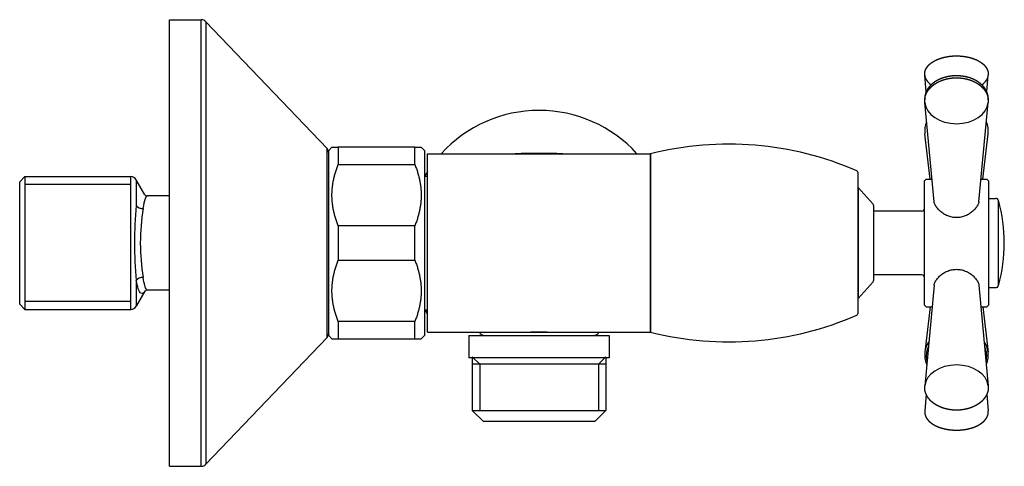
# Model space of a CAD drawing. Header units: millimetres. Extents: x -0.023 to 0.131, y -0.035 to 0.035.
import ezdxf

# ---------------------------------------------------------------- set-up
doc = ezdxf.new("R2010")
doc.units = ezdxf.units.MM
doc.layers.add('BLOCKS', color=3, linetype='Continuous')

msp = doc.modelspace()

# ---------------------------------------------------------------- linework, layer by layer
at = {"layer": 'BLOCKS'}
for p, q in [((0, 0.03500000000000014), (0.005, 0.03500000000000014)), ((0, 0), (0, 0.03500000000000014)), ((0.005, 0), (0.005, 0.03500000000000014)), ((0.02472328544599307, 0.01478983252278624), (0.005723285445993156, 0.03469054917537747)), ((0.005723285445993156, 0.03469054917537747), (0.005723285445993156, 0)), ((0.1187239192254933, 0.02367118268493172), (0.1185146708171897, 0.02632956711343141)), ((0.1282760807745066, 0.02367118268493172), (0.1284853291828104, 0.02632956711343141)), ((0.1199781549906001, 0.006462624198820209), (0.1185210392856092, 0.02202089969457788)), ((0.1270218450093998, 0.00646262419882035), (0.128478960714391, 0.02202089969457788)), ((0.1193835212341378, 0.01000000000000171), (0.1185344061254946, 0.01712319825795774)), ((0.1276164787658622, 0.01000000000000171), (0.1284655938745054, 0.01712319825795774)), ((0.02472328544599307, 0), (0.02472328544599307, 0.01478983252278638)), ((0.025, 0.01450000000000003), (0.02549999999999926, 0.01499999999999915)), ((0.025, -0.01450000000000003), (0.025, 0.01450000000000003)), ((0.02549999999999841, 0.015), (0.02650000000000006, 0.015)), ((0.02650000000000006, 0.015), (0.02650000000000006, 0.01232182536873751)), ((0.03849999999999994, 0.015), (0.02650000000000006, 0.015)), ((0.03849999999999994, 0.01232182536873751), (0.03849999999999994, 0.015)), ((0.03849999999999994, 0.015), (0.0395000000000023, 0.015)), ((0.04, 0.01450000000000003), (0.03950000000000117, 0.01499999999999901)), ((0.04, 0.01450000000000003), (0.04, -0.01450000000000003)), ((0.04049999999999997, 0.01400000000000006), (0.05670753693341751, 0.01400000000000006)), ((0.04049999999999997, -0.01400000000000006), (0.04049999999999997, 0.01400000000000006)), ((0.059292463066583, 0.01400000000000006), (0.07549999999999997, 0.01400000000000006)), ((0.07549999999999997, 0.01400000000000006), (0.07549999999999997, -0.01400000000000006)), ((0.07549999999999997, 0), (0.07549999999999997, 0.01400000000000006)), ((0.02650000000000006, 0.01232182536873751), (0.03849999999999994, 0.01232182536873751)), ((0.1079999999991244, 0.01108633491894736), (0.1079999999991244, 0)), ((-0.02349999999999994, 0.009600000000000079), (-0.02269999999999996, 0.01039999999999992)), ((-0.02349999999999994, -0.009600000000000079), (-0.02349999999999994, 0.009600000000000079)), ((-0.02269999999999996, 0.01039999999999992), (-0.006077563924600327, 0.01039999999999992)), ((-0.02269999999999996, 0.01039999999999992), (-0.02269999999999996, -0.01039999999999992)), ((-0.006077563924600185, 0), (-0.006077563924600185, 0.01039999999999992)), ((-0.00521137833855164, 0.009899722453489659), (-0.00521137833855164, 0.005853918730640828)), ((-0.003854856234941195, 0.007548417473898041), (-0.00521137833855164, 0.009899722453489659)), ((0.04, 0.01049999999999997), (0.04049999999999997, 0.01049999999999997)), ((0.1184999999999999, 0.009750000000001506), (0.11875, 0.01000000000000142)), ((0.1184999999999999, -0.009749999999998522), (0.1184999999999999, 0.009750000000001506)), ((0.11875, 0.01000000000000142), (0.1196468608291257, 0.01000000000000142)), ((0.1273531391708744, 0.01000000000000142), (0.12825, 0.01000000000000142)), ((0.1284999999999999, 0.009750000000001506), (0.12825, 0.01000000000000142)), ((0.1284999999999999, 0.009750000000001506), (0.1284999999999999, -0.009749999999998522)), ((-0.006077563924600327, 0.009172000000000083), (-0.02269999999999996, 0.009172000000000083)), ((0.1104349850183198, 0.006071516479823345), (0.1080650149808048, 0.008678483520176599)), ((0.1080650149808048, 0.008678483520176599), (0.1080650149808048, 0)), ((0, 0.007399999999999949), (-0.003422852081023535, 0.007399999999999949)), ((0.1284999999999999, 0.007000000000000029), (0.1296323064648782, 0.007000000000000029)), ((0.1301147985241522, -0.006631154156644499), (0.1301147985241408, 0.006631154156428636)), ((0.1105, 0.005903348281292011), (0.1105, 0)), ((0.118, 0.005000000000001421), (0.1105, 0.005000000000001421)), ((0.03849999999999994, 0.002678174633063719), (0.02650000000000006, 0.002678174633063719)), ((0.02650000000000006, 0.002678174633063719), (0.02650000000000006, -0.002678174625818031)), ((0.03849999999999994, -0.002678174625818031), (0.03849999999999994, 0.002678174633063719)), ((-0.006077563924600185, -0.01039999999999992), (-0.006077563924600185, 0)), ((0, -0.035), (0, 0)), ((0.005, -0.035), (0.005, 0)), ((0.005723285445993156, 0), (0.005723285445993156, -0.03469054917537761)), ((0.02472328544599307, -0.01478983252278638), (0.02472328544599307, 0)), ((0.07549999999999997, -0.01400000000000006), (0.07549999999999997, 0)), ((0.1079999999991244, 0), (0.1079999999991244, -0.01108633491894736)), ((0.1080650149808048, 0), (0.1080650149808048, -0.008678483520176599)), ((0.1105, 0), (0.1105, -0.005903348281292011)), ((0.02650000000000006, -0.002678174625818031), (0.03849999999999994, -0.002678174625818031)), ((-0.00521137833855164, -0.005853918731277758), (-0.00521137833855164, -0.009899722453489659)), ((0.1104349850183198, -0.006071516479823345), (0.1080650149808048, -0.008678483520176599)), ((0.118, -0.004999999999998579), (0.1105, -0.004999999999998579)), ((-0.003854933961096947, -0.007548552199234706), (-0.00521137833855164, -0.009899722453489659)), ((0, -0.007399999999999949), (-0.003422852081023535, -0.007399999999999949)), ((0.1199765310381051, -0.006590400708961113), (0.1185203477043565, -0.02239316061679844)), ((0.1270234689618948, -0.006590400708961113), (0.1284796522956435, -0.02239316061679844)), ((0.1284999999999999, -0.007000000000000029), (0.1296323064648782, -0.007000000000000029)), ((-0.006077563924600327, -0.009172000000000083), (-0.02269999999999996, -0.009172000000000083)), ((-0.02349999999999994, -0.009600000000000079), (-0.02269999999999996, -0.01040000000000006)), ((-0.02269999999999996, -0.01039999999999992), (-0.006077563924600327, -0.01039999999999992)), ((0.04, -0.01049999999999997), (0.04049999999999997, -0.01049999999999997)), ((0.1184999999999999, -0.009749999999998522), (0.11875, -0.00999999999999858)), ((0.1193835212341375, -0.00999999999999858), (0.1185344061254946, -0.0171231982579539)), ((0.11875, -0.00999999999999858), (0.1196623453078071, -0.00999999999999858)), ((0.1273376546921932, -0.00999999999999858), (0.12825, -0.00999999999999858)), ((0.1276164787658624, -0.00999999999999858), (0.1284655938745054, -0.0171231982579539)), ((0.1284999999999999, -0.009749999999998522), (0.12825, -0.00999999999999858)), ((0.02650000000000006, -0.01232182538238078), (0.02650000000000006, -0.015)), ((0.03849999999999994, -0.01232182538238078), (0.02650000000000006, -0.01232182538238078)), ((0.03849999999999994, -0.015), (0.03849999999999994, -0.01232182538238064)), ((0.02472328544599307, -0.01478983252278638), (0.005723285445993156, -0.03469054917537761)), ((0.025, -0.01450000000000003), (0.02549999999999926, -0.01499999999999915)), ((0.02549999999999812, -0.015), (0.02650000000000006, -0.015)), ((0.02650000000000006, -0.015), (0.03849999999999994, -0.015)), ((0.03849999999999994, -0.015), (0.03950000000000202, -0.015)), ((0.04, -0.01450000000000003), (0.03950000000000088, -0.01499999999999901)), ((0.04049999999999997, -0.01400000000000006), (0.05670753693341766, -0.01400000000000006)), ((0.04700000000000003, -0.01450000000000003), (0.04700000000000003, -0.01799999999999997)), ((0.04700000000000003, -0.01450000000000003), (0.05798002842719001, -0.01450000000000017)), ((0.04924999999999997, -0.01446824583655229), (0.04924999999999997, -0.01450000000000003)), ((0.05670753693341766, -0.01400000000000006), (0.05929246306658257, -0.01400000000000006)), ((0.05798002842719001, -0.01450000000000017), (0.06900000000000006, -0.01450000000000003)), ((0.05929246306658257, -0.01400000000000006), (0.07549999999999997, -0.01400000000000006)), ((0.06674999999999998, -0.01446824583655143), (0.06674999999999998, -0.01450000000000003)), ((0.06900000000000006, -0.01450000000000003), (0.06900000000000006, -0.01799999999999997)), ((0.05798002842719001, -0.01800000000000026), (0.04700000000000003, -0.01799999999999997)), ((0.04752250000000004, -0.01783799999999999), (0.04868449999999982, -0.01900000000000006)), ((0.04752250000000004, -0.01799999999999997), (0.04752250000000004, -0.01900000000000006)), ((0.06900000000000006, -0.01799999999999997), (0.05798002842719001, -0.01800000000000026)), ((0.06847749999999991, -0.01783799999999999), (0.06731549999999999, -0.01900000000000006)), ((0.06847749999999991, -0.01799999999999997), (0.06847749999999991, -0.01900000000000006)), ((0.04752250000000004, -0.01900000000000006), (0.04752250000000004, -0.02625)), ((0.06847749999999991, -0.01900000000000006), (0.04752250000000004, -0.01900000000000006)), ((0.04868449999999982, -0.01900000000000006), (0.04868449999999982, -0.02625)), ((0.06731549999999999, -0.01900000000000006), (0.06731549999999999, -0.02625)), ((0.06847749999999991, -0.01900000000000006), (0.06847749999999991, -0.02625)), ((0.1187239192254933, -0.0236711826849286), (0.1185146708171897, -0.02632956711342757)), ((0.1282760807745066, -0.02367118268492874), (0.1284853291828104, -0.02632956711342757)), ((0.04927250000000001, -0.02799999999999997), (0.04752250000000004, -0.02625)), ((0.04752250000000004, -0.02625), (0.05798097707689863, -0.02625000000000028)), ((0.05798097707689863, -0.02625000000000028), (0.06847749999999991, -0.02625)), ((0.06672749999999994, -0.02799999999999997), (0.06847749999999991, -0.02625)), ((0.05798415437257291, -0.02800000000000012), (0.04927250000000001, -0.02799999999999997)), ((0.06672749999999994, -0.02799999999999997), (0.05798415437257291, -0.02800000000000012)), ((0, -0.035), (0.005, -0.035))]:
    msp.add_line(p, q, dxfattribs=at)
for centre, radius, start, end in [((0.005, 0.03399999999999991), 0.001, 43.67359659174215, 90), ((0.05799999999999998, 0), 0.02077891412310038, 42.35792655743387, 137.6420734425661), ((0.08771880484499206, -0.03501639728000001), 0.05051639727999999, 66.51551578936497, 103.9974076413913), ((0.02400000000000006, 0.01409928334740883), 0.001, 0, 43.67359659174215), ((0.05800000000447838, -0.1374056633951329), 0.151451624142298, 88.58842100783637, 91.4115789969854), ((0.05799999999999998, 0), 0.02077891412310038, 147.373161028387, 149.6474058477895), ((0.1077499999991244, 0.01108633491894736), 0.00025, 0, 66.51551578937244), ((-0.006077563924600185, 0.009399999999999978), 0.001, 29.98163936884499, 90), ((0.1082499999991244, 0.008846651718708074), 0.00025, 180, 222.2736890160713), ((-0.003443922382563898, 0.008035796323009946), 0.0006361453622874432, 227.9074475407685, 271.8980884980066), ((0.1296323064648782, 0.006500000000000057), 0.0005, 15.2070734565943, 90), ((0.1058283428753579, -1.246718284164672e-12), 0.02517546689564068, 344.7282483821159, 15.27175162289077), ((0.05446291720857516, -5.414335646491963e-14), 0.05996073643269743, 174.3973344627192, 185.6026655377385), ((0.02742109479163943, -5.215383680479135e-14), 0.03199136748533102, 170.250680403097, 189.7493195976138), ((0.1102500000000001, 0.005903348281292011), 0.00025, 0, 42.27368901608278), ((0.118, 0.005500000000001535), 0.0005, 270, 0), ((0.1102500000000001, -0.005903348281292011), 0.00025, 317.7263109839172, 0), ((0.118, -0.00549999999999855), 0.0005, 0, 90), ((-0.003449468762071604, -0.00802063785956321), 0.0006212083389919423, 87.54431743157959, 132.6501465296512), ((0.1296323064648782, -0.006500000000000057), 0.0005, 270, 344.7929265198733), ((0.1082499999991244, -0.008846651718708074), 0.00025, 137.7263109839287, 180), ((-0.006077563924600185, -0.009399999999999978), 0.001, 270, 330.018360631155), ((0.05799999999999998, 0), 0.02077891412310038, 210.3525941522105, 212.626838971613), ((0.08771880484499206, 0.03501639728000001), 0.05051639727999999, 256.0025923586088, 293.484484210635), ((0.1077499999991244, -0.01108633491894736), 0.00025, 293.4844842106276, 0), ((0.02400000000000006, -0.01409928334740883), 0.001, 316.3264034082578, 0), ((0.04949999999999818, -0.01349999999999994), 0.001, 209.9999999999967, 255.5224878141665), ((0.06649999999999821, -0.01349999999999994), 0.001, 284.477512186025, 330.0000000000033), ((0.122111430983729, -0.01754032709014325), 0.003601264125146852, 173.3485890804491, 203.4307432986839), ((0.1248971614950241, -0.01754234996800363), 0.00359296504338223, 336.5450065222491, 6.699322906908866), ((0.005, -0.03400000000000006), 0.001, 270, 316.3264034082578)]:
    msp.add_arc(centre, radius, start, end, dxfattribs=at)
for centre, major_axis, ratio, start_param, end_param in [((0.1234999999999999, 0.02644937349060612), (0.004990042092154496, 0), 0.5525490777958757, 3.185057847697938, 3.787878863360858), ((0.1234999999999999, 0.02644937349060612), (0.004990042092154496, 0), 0.5525490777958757, 5.636899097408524, 6.239720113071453), ((0.1234999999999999, 0.02225780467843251), (0.004990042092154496, 0), 0.7127733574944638, 3.208248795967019, 6.216529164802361), ((0.1234999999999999, 0.0175343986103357), (-0.004990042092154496, 0), 0.8334803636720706, 5.93551811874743, 6.382214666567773), ((0.1234999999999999, 0.0175343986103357), (-0.004990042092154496, 0), 0.8334803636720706, 3.042563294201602, 3.489259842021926), ((-0.004345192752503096, 0.006149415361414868), (0.0009868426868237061, -0.0001616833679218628), 0.7309583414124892, 3.773314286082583, 5.072291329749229), ((-0.004345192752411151, -0.006149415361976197), (0.0009868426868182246, 0.0001616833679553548), 0.7309583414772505, 1.210893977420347, 2.509871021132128), ((0.1234999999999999, -0.01753439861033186), (0.004990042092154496, 0), 0.8334803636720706, 2.638121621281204, 3.042563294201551), ((0.1234999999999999, -0.0176815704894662), (-0.004740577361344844, 0), 0.8334803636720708, 5.927377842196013, 6.483188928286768), ((0.1234999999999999, -0.01753439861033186), (0.004990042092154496, 0), 0.8334803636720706, 0.09902935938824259, 0.503471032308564), ((0.1234999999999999, -0.0176815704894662), (-0.004740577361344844, 0), 0.8334803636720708, 2.941589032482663, 3.497400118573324), ((0.1234999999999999, -0.02261889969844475), (0.004990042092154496, 0), 0.7013944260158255, 0.06454190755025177, 3.077050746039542)]:
    msp.add_ellipse(centre, major_axis=major_axis, ratio=ratio, start_param=start_param, end_param=end_param, dxfattribs=at)
for points, degree, knots in [([(0.1185146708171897, 0.02632956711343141), (0.1185100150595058, 0.02641815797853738), (0.1185099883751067, 0.02650682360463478), (0.1185145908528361, 0.026595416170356), (0.1185238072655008, 0.02668378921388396), (0.1185376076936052, 0.02677180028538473), (0.1185559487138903, 0.02685931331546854), (0.1185787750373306, 0.02694620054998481), (0.1186060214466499, 0.02703234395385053), (0.1186376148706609, 0.02711763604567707), (0.1186734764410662, 0.02720198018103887), (0.1187156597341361, 0.02728947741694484), (0.1187623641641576, 0.02737574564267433), (0.1188134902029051, 0.02746070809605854), (0.1188689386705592, 0.02754429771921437), (0.1189286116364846, 0.02762645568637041), (0.1189924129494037, 0.02770712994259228), (0.1190602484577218, 0.02778627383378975), (0.119132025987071, 0.02786384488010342), (0.1192076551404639, 0.02793980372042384), (0.1192870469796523, 0.02801411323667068), (0.119368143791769, 0.02808507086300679), (0.1194526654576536, 0.02815438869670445), (0.1195405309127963, 0.02822203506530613), (0.1196316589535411, 0.02828797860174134), (0.1197259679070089, 0.02835218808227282), (0.1198233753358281, 0.02841463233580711), (0.1199237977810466, 0.02847528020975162), (0.1200271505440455, 0.02853410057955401), (0.1201333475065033, 0.02859106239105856), (0.1202423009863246, 0.02864613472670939), (0.1203539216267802, 0.02869928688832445), (0.1204692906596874, 0.02875099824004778), (0.1205871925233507, 0.02880068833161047), (0.1207075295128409, 0.02884832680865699), (0.1208302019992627, 0.02889388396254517), (0.1209551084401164, 0.02893733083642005), (0.1210821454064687, 0.02897863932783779), (0.1212112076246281, 0.02901778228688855), (0.1213421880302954, 0.02905473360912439), (0.1214749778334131, 0.02908946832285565), (0.1216094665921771, 0.02912196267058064), (0.1217455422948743, 0.02915219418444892), (0.1218960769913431, 0.02918264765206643), (0.1220482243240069, 0.02921034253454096), (0.1222018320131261, 0.02923525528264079), (0.1223567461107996, 0.02925736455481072), (0.1225128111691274, 0.02927665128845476), (0.1226698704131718, 0.02929309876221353), (0.1228277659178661, 0.02930669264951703), (0.1229863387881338, 0.0293174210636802), (0.1231454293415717, 0.02932527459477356), (0.1233048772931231, 0.02933024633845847), (0.1234640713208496, 0.0293323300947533), (0.1236233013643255, 0.02933154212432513), (0.1237824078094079, 0.02932788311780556), (0.1239412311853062, 0.02932135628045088), (0.124099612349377, 0.02931196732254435), (0.1242573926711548, 0.0292997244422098), (0.1244144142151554, 0.02928463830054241), (0.124570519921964, 0.02926672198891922), (0.1247255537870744, 0.02924599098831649), (0.1248793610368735, 0.02922246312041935), (0.1250320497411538, 0.02919611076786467), (0.1251832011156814, 0.02916699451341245), (0.1253326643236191, 0.02913513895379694), (0.1254802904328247, 0.02910057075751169), (0.1256259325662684, 0.02906331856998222), (0.1257694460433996, 0.02902341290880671), (0.1259106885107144, 0.02898088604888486), (0.1260495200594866, 0.02893577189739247), (0.1261858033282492, 0.02888810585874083), (0.1263194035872, 0.02883792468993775), (0.1264390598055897, 0.02878988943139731), (0.1265562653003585, 0.02873981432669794), (0.1266709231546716, 0.02868772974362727), (0.1267829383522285, 0.02863366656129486), (0.1268922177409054, 0.02857765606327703), (0.1269986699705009, 0.02851972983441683), (0.1271022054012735, 0.02845991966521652), (0.1272027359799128, 0.02839825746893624), (0.1273001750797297, 0.0283347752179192), (0.1273944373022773, 0.02826950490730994), (0.1274854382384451, 0.02820247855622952), (0.1275729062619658, 0.02813388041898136), (0.1276569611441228, 0.02806359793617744), (0.1277375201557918, 0.0279916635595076), (0.1278145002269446, 0.0279181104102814), (0.1278878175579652, 0.02784297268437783), (0.1279573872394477, 0.0277662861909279), (0.1280231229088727, 0.02768808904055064), (0.1280849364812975, 0.02760842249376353), (0.1281427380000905, 0.02752733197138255), (0.128196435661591, 0.02744486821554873), (0.1282459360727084, 0.02736108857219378), (0.128292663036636, 0.0272730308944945), (0.1283346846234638, 0.02718371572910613), (0.1283718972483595, 0.02709323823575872), (0.1284042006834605, 0.02700170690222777), (0.1284315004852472, 0.0269092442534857), (0.1284537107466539, 0.02681598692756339), (0.1284707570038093, 0.02672208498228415), (0.1284825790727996, 0.02662770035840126), (0.1284891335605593, 0.02653300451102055), (0.1284903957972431, 0.02643817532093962), (0.1284887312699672, 0.02638384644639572), (0.1284853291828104, 0.02632956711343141)], 1, [6.239720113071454, 6.239720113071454, 6.268586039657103, 6.297451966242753, 6.326317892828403, 6.355183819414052, 6.384049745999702, 6.412915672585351, 6.441781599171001, 6.47064752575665, 6.499513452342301, 6.52837937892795, 6.558706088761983, 6.589032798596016, 6.619359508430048, 6.649686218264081, 6.680012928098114, 6.710339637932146, 6.740666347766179, 6.770993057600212, 6.801319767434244, 6.831646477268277, 6.861268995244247, 6.890891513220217, 6.920514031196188, 6.950136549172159, 6.979759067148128, 7.0093815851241, 7.03900410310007, 7.06862662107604, 7.098249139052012, 7.127871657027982, 7.157494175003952, 7.187417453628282, 7.217340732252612, 7.247264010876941, 7.277187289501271, 7.307110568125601, 7.337033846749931, 7.366957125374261, 7.39688040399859, 7.426803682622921, 7.45672696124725, 7.48665023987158, 7.519382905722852, 7.552115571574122, 7.584848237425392, 7.617580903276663, 7.650313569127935, 7.683046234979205, 7.715778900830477, 7.748511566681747, 7.781244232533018, 7.813976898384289, 7.846617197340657, 7.879257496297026, 7.911897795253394, 7.944538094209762, 7.977178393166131, 8.009818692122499, 8.042458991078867, 8.075099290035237, 8.107739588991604, 8.140379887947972, 8.173076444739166, 8.205773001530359, 8.238469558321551, 8.271166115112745, 8.30386267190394, 8.336559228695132, 8.369255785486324, 8.401952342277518, 8.434648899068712, 8.467345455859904, 8.497231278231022, 8.527117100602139, 8.557002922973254, 8.586888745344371, 8.616774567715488, 8.646660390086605, 8.676546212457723, 8.70643203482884, 8.736317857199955, 8.766203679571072, 8.79608950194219, 8.825909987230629, 8.85573047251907, 8.885550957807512, 8.915371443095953, 8.945191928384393, 8.975012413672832, 9.004832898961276, 9.034653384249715, 9.064473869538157, 9.094294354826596, 9.124114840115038, 9.154989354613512, 9.185863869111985, 9.216738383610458, 9.247612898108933, 9.278487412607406, 9.30936192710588, 9.340236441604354, 9.371110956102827, 9.401985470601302, 9.432859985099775, 9.450551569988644, 9.468243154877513, 9.468243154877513]), ([(0.1185210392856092, 0.02202089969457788), (0.1185128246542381, 0.02213480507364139), (0.1185095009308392, 0.02224887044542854), (0.1185110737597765, 0.02236296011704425), (0.1185175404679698, 0.02247693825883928), (0.1185288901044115, 0.02259066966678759), (0.1185451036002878, 0.02270402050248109), (0.1185661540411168, 0.02281685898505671), (0.1185920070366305, 0.0229290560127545), (0.118622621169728, 0.02304048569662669), (0.1186579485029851, 0.02315102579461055), (0.1186984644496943, 0.02326192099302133), (0.1187436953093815, 0.02337166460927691), (0.1187935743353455, 0.02348014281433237), (0.1188480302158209, 0.0235872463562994), (0.1189069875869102, 0.02369287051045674), (0.1189703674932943, 0.02379691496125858), (0.1190380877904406, 0.02389928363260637), (0.1191100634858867, 0.02399988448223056), (0.1191862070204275, 0.02409862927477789), (0.1192664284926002, 0.02419543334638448), (0.1193534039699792, 0.02429322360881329), (0.1194445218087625, 0.02438877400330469), (0.119539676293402, 0.02448200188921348), (0.1196387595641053, 0.02457282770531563), (0.119741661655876, 0.02466117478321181), (0.1198482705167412, 0.02474696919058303), (0.1199584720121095, 0.02483013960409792), (0.1200721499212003, 0.02491061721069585), (0.1201891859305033, 0.02498833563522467), (0.120309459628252, 0.02506323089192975), (0.1204233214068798, 0.02512984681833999), (0.1205397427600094, 0.0251939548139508), (0.1206586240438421, 0.02525550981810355), (0.1207798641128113, 0.02531446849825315), (0.1209033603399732, 0.02537078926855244), (0.1210290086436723, 0.02542443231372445), (0.1211567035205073, 0.02547535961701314), (0.1212863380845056, 0.02552353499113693), (0.1214178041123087, 0.02556892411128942), (0.121550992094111, 0.02561149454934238), (0.1216857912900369, 0.02565121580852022), (0.1218224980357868, 0.02568816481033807), (0.1219605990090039, 0.02572219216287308), (0.1220999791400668, 0.02575327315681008), (0.122240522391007, 0.02578138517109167), (0.1223821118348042, 0.02580650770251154), (0.1225246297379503, 0.02582862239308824), (0.1226679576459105, 0.02584771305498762), (0.1228119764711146, 0.02586376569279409), (0.1229565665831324, 0.02587676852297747), (0.1231016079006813, 0.02588671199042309), (0.1232469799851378, 0.02589358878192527), (0.1233925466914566, 0.02589739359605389), (0.1235382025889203, 0.02589812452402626), (0.1236838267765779, 0.02589578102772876), (0.1238292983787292, 0.02589036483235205), (0.1239744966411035, 0.02588187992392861), (0.1241193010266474, 0.02587033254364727), (0.1242635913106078, 0.02585573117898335), (0.1244072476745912, 0.0258380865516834), (0.1245501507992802, 0.02581741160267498), (0.1246921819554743, 0.02579372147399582), (0.1248332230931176, 0.02576703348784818), (0.1249731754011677, 0.02573736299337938), (0.1251119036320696, 0.02570473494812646), (0.1252492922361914, 0.02566917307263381), (0.1253852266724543, 0.02563070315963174), (0.1255195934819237, 0.02558935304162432), (0.1256522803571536, 0.02554515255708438), (0.1257831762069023, 0.02549813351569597), (0.1259121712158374, 0.02544832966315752), (0.1260391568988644, 0.02539577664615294), (0.1261640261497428, 0.02534051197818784), (0.126286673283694, 0.02528257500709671), (0.1264068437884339, 0.02522208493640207), (0.1265245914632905, 0.02515901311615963), (0.1266398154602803, 0.02509340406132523), (0.1267524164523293, 0.02502530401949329), (0.1268622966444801, 0.0249547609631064), (0.1269693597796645, 0.02488182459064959), (0.1270735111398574, 0.02480654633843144), (0.1271746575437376, 0.02472897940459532), (0.1272727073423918, 0.02464917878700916), (0.1273675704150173, 0.02456720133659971), (0.1274591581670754, 0.02448310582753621), (0.1275550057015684, 0.02438925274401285), (0.1276467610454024, 0.02429304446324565), (0.127734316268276, 0.02419456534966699), (0.1278175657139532, 0.02409390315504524), (0.1278964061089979, 0.02399114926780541), (0.1279707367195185, 0.02388639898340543), (0.1280404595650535, 0.02377975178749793), (0.1281054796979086, 0.02367131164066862), (0.1281657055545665, 0.02356118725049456), (0.1282210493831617, 0.02344949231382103), (0.1282700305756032, 0.02333966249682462), (0.1283142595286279, 0.02322857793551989), (0.1283536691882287, 0.02311635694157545), (0.1283881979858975, 0.02300312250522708), (0.1284177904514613, 0.02288900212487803), (0.1284423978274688, 0.02277412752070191), (0.12846197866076, 0.02265863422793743), (0.128476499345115, 0.02254266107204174), (0.1284859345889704, 0.02242634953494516), (0.1284902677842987, 0.02230984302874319), (0.1284899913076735, 0.02221345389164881), (0.1284862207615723, 0.02211711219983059), (0.128478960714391, 0.02202089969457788)], 1, [6.216529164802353, 6.216529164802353, 6.247122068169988, 6.277714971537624, 6.308307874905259, 6.338900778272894, 6.369493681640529, 6.400086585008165, 6.4306794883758, 6.461272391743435, 6.491865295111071, 6.522458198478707, 6.553433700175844, 6.584409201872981, 6.615384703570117, 6.646360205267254, 6.677335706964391, 6.708311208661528, 6.739286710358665, 6.770262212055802, 6.801237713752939, 6.832213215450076, 6.864183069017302, 6.896152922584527, 6.928122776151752, 6.960092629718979, 6.992062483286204, 7.024032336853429, 7.056002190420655, 7.087972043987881, 7.119941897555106, 7.151911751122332, 7.181440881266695, 7.210970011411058, 7.240499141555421, 7.270028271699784, 7.299557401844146, 7.32908653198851, 7.358615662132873, 7.388144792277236, 7.417673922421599, 7.447203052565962, 7.476732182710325, 7.506349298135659, 7.535966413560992, 7.565583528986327, 7.59520064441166, 7.624817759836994, 7.654434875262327, 7.684051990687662, 7.713669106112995, 7.743286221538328, 7.772903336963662, 7.802520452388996, 7.832134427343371, 7.861748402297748, 7.891362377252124, 7.9209763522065, 7.950590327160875, 7.980204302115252, 8.009818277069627, 8.039432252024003, 8.06904622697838, 8.098660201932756, 8.128274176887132, 8.157892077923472, 8.187509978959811, 8.217127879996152, 8.246745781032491, 8.276363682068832, 8.305981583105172, 8.335599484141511, 8.365217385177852, 8.394835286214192, 8.424453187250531, 8.454071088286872, 8.483651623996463, 8.513232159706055, 8.542812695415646, 8.57239323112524, 8.601973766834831, 8.631554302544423, 8.661134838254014, 8.690715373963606, 8.720295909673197, 8.74987644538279, 8.779456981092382, 8.8116482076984, 8.843839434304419, 8.876030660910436, 8.908221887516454, 8.940413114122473, 8.972604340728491, 9.004795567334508, 9.036986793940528, 9.069178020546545, 9.101369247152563, 9.13262233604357, 9.163875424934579, 9.195128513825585, 9.226381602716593, 9.257634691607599, 9.288887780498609, 9.320140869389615, 9.351393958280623, 9.38264704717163, 9.413900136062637, 9.439744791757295, 9.465589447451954, 9.491434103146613, 9.491434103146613]), ([(0.1284837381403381, 0.02245125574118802), (0.1284875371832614, 0.02250527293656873), (0.1284905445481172, 0.02261753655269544), (0.1284886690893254, 0.02272981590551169), (0.1284819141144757, 0.02284197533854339), (0.1284702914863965, 0.02295387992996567), (0.1284538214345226, 0.02306539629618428), (0.1284325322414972, 0.02317639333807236), (0.1284064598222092, 0.02328674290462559), (0.1283756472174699, 0.02339632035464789), (0.1283401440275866, 0.02350500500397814), (0.1282994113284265, 0.02361418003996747), (0.1282539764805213, 0.02372220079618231), (0.1282039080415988, 0.02382895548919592), (0.1281492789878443, 0.02393433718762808), (0.1280901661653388, 0.02403824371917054), (0.1280266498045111, 0.02414057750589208), (0.1279588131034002, 0.02424124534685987), (0.1278867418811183, 0.02434015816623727), (0.1278105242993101, 0.02443723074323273), (0.1277302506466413, 0.02453238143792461), (0.12764304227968, 0.02462870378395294), (0.1275516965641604, 0.02472280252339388), (0.1274563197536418, 0.02481459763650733), (0.1273570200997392, 0.02490401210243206), (0.1272539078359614, 0.02499097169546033), (0.1271470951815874, 0.02507540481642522), (0.1270366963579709, 0.02515724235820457), (0.1269228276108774, 0.02523641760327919), (0.1268056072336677, 0.0253128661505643), (0.1266851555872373, 0.02538652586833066), (0.1265711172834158, 0.02545204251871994), (0.1264545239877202, 0.02551508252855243), (0.1263354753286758, 0.0255756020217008), (0.1262140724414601, 0.02563355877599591), (0.1260904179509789, 0.02568891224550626), (0.1259646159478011, 0.02574162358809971), (0.1258367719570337, 0.02579165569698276), (0.1257069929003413, 0.02583897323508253), (0.1255753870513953, 0.02588354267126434), (0.1254420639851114, 0.02592533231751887), (0.1253071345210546, 0.02596431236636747), (0.1251703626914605, 0.02600054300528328), (0.1250322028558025, 0.02603389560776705), (0.1248927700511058, 0.02606434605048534), (0.1247521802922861, 0.02609187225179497), (0.1246105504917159, 0.02611645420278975), (0.1244679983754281, 0.02613807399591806), (0.1243246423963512, 0.02615671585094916), (0.1241806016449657, 0.02617236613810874), (0.1240359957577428, 0.02618501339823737), (0.1238909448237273, 0.02619464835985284), (0.123745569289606, 0.02620126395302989), (0.123600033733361, 0.02620485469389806), (0.1234544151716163, 0.02620542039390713), (0.1233088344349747, 0.02620296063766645), (0.1231634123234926, 0.02619747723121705), (0.1230182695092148, 0.02618897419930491), (0.1228735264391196, 0.02617745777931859), (0.1227293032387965, 0.02616293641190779), (0.1225857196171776, 0.026145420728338), (0.1224428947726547, 0.0261249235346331), (0.1223009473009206, 0.0261014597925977), (0.1221599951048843, 0.02607504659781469), (0.1220201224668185, 0.0260456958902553), (0.1218814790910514, 0.02601343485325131), (0.1217441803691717, 0.02597828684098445), (0.1216083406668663, 0.02594027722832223), (0.121474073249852, 0.02589943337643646), (0.1213414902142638, 0.0258557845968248), (0.1212107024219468, 0.0258093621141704), (0.1210818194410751, 0.02576019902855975), (0.1209549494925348, 0.02570833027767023), (0.1208301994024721, 0.02565379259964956), (0.1207076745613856, 0.02559662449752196), (0.1205875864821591, 0.0255369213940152), (0.1204699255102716, 0.02547467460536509), (0.1203547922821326, 0.02540992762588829), (0.1202422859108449, 0.02534272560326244), (0.1201325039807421, 0.02527311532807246), (0.1200255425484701, 0.02520114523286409), (0.119921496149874, 0.02512686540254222), (0.119820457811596, 0.02505032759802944), (0.1197225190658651, 0.02497158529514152), (0.119627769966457, 0.02489069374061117), (0.1195362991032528, 0.02480771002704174), (0.1194405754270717, 0.02471508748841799), (0.1193489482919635, 0.02462013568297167), (0.119261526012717, 0.0245229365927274), (0.1191784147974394, 0.02442357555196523), (0.1190997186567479, 0.0243221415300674), (0.119025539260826, 0.02421872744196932), (0.1189559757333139, 0.0241134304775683), (0.1188911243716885, 0.02400635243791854), (0.1188310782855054, 0.02389760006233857), (0.1187759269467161, 0.02378728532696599), (0.1187272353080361, 0.02367901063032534), (0.1186832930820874, 0.02356949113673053), (0.1186441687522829, 0.02345884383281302), (0.1186099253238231, 0.02334719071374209), (0.1185806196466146, 0.02323465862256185), (0.118556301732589, 0.02312137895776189), (0.1185370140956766, 0.02300748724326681), (0.1185227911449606, 0.02289312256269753), (0.1185136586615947, 0.02277842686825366), (0.1185096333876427, 0.02266354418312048), (0.1185100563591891, 0.02257334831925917), (0.1185136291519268, 0.0224831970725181), (0.1185160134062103, 0.0224512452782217)], 1, [3.092856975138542, 3.092856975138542, 3.107553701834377, 3.138056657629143, 3.168559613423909, 3.199062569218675, 3.229565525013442, 3.260068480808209, 3.290571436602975, 3.321074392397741, 3.351577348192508, 3.382080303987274, 3.413010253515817, 3.44394020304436, 3.474870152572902, 3.505800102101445, 3.536730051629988, 3.567660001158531, 3.598589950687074, 3.629519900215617, 3.66044984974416, 3.691379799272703, 3.723375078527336, 3.755370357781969, 3.787365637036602, 3.819360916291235, 3.851356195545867, 3.8833514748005, 3.915346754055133, 3.947342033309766, 3.979337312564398, 4.011332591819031, 4.040889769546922, 4.070446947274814, 4.100004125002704, 4.129561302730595, 4.159118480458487, 4.188675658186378, 4.218232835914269, 4.24779001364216, 4.277347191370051, 4.306904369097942, 4.336461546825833, 4.366093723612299, 4.395725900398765, 4.425358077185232, 4.454990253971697, 4.484622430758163, 4.514254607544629, 4.543886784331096, 4.573518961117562, 4.603151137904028, 4.632783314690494, 4.66241549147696, 4.692038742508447, 4.721661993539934, 4.75128524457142, 4.780908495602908, 4.810531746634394, 4.840154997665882, 4.869778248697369, 4.899401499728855, 4.929024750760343, 4.958648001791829, 4.988271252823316, 5.017901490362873, 5.04753172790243, 5.077161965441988, 5.106792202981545, 5.136422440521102, 5.166052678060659, 5.195682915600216, 5.225313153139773, 5.25494339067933, 5.284573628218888, 5.314203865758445, 5.343807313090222, 5.373410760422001, 5.403014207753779, 5.432617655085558, 5.462221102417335, 5.491824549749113, 5.521427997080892, 5.55103144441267, 5.580634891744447, 5.610238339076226, 5.639841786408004, 5.67206026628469, 5.704278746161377, 5.736497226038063, 5.768715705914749, 5.800934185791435, 5.833152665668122, 5.865371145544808, 5.897589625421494, 5.92980810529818, 5.962026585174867, 5.993246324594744, 6.024466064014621, 6.055685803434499, 6.086905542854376, 6.118125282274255, 6.149345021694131, 6.180564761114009, 6.211784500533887, 6.243004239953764, 6.274223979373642, 6.298725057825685, 6.323226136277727, 6.331920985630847, 6.331920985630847]), ([(0.0567158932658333, 0.01399937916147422), (0.05707114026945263, 0.01399960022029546), (0.0574407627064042, 0.01399844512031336), (0.05788410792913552, 0.01399807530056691), (0.05794178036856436, 0.01399806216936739), (0.05799925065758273, 0.0139980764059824)], 3, [59.44976839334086, 59.44976839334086, 59.44976839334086, 59.44976839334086, 60.60631702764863, 60.60631702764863, 60.77991822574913, 60.77991822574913, 60.77991822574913, 60.77991822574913]), ([(-0.004108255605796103, 0.005417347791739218), (-0.004015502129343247, 0.006099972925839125), (-0.003903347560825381, 0.006630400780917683), (-0.003667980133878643, 0.007252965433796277), (-0.003548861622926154, 0.007397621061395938), (-0.003422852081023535, 0.007399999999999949)], 3, [5.875987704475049, 5.875987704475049, 5.875987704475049, 5.875987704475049, 8.80816958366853, 8.80816958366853, 11.29929791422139, 11.29929791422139, 11.29929791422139, 11.29929791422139]), ([(0.1270218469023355, 0.006462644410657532), (0.1269758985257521, 0.006296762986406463), (0.1269093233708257, 0.006127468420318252), (0.12673144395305, 0.00578097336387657), (0.1266169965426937, 0.005603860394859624), (0.1263533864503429, 0.005268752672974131), (0.1262042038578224, 0.005110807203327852), (0.1258868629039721, 0.004826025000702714), (0.125707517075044, 0.004689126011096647), (0.1253164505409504, 0.004443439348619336), (0.1251047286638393, 0.004334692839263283), (0.1246619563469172, 0.004157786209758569), (0.1244305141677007, 0.004089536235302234), (0.1239637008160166, 0.003999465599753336), (0.1237283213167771, 0.003977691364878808), (0.1232716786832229, 0.003977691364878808), (0.1230362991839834, 0.003999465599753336), (0.1225694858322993, 0.004089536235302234), (0.1223380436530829, 0.004157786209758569), (0.1218952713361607, 0.004334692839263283), (0.1216835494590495, 0.004443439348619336), (0.1212924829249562, 0.004689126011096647), (0.121113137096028, 0.004826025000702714), (0.1207957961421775, 0.005110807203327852), (0.1206466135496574, 0.005268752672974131), (0.1203830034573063, 0.005603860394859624), (0.1202685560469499, 0.00578097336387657), (0.1200906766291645, 0.006127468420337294), (0.1200241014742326, 0.006296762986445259), (0.1199781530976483, 0.006462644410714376)], 3, [6.210512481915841, 6.210512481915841, 6.210512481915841, 6.210512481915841, 6.846996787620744, 6.846996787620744, 7.531520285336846, 7.531520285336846, 8.216043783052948, 8.216043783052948, 8.901007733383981, 8.901007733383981, 9.585971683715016, 9.585971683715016, 10.27093563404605, 10.27093563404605, 10.95589958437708, 10.95589958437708, 11.64086353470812, 11.64086353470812, 12.32582748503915, 12.32582748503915, 13.01079143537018, 13.01079143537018, 13.69575538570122, 13.69575538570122, 14.38027888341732, 14.38027888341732, 15.06480238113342, 15.06480238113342, 15.70128668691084, 15.70128668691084, 15.70128668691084, 15.70128668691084]), ([(0.1199765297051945, -0.006590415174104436), (0.1200225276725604, -0.006424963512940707), (0.1200896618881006, -0.00625584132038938), (0.1202685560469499, -0.005911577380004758), (0.1203830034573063, -0.005736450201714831), (0.1206466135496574, -0.005404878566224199), (0.1207957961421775, -0.005248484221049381), (0.121113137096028, -0.004966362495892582), (0.1212924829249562, -0.00483066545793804), (0.1216835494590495, -0.004587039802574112), (0.1218952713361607, -0.004479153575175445), (0.1223380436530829, -0.00430360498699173), (0.1225694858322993, -0.004235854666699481), (0.1230362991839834, -0.004146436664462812), (0.1232716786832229, -0.004124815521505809), (0.1234999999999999, -0.004124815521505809), (0.1237283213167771, -0.004124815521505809), (0.1239637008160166, -0.004146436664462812), (0.1244305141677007, -0.004235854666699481), (0.1246619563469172, -0.00430360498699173), (0.1251047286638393, -0.004479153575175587), (0.1253164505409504, -0.004587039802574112), (0.125707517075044, -0.00483066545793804), (0.1258868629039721, -0.004966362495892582), (0.1262042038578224, -0.005248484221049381), (0.1263533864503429, -0.005404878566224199), (0.1266169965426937, -0.005736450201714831), (0.12673144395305, -0.005911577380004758), (0.1269103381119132, -0.006255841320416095), (0.126977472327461, -0.00642496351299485), (0.1270234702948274, -0.006590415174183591)], 3, [17.15887616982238, 17.15887616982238, 17.15887616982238, 17.15887616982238, 17.80289637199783, 17.80289637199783, 18.48741986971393, 18.48741986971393, 19.17194336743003, 19.17194336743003, 19.85690731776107, 19.85690731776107, 20.5418712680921, 20.5418712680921, 21.22683521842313, 21.22683521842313, 21.91179916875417, 21.91179916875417, 21.91179916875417, 22.5967631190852, 22.5967631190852, 23.28172706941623, 23.28172706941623, 23.96669101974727, 23.96669101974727, 24.6516549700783, 24.6516549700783, 25.3361784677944, 25.3361784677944, 26.0207019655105, 26.0207019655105, 26.66472216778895, 26.66472216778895, 26.66472216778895, 26.66472216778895]), ([(-0.003858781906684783, -0.007552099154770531), (-0.004084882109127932, -0.007904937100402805), (-0.004310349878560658, -0.008014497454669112), (-0.004517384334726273, -0.00784046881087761), (-0.004787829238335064, -0.007613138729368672), (-0.005027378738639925, -0.006913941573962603), (-0.005211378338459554, -0.005853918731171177)], 3, [31.70817741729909, 31.70817741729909, 31.70817741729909, 31.70817741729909, 34.96570416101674, 34.96570416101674, 34.96570416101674, 39.22094516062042, 39.22094516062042, 39.22094516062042, 39.22094516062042]), ([(-0.003422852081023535, -0.007399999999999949), (-0.003481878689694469, -0.007398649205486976), (-0.003539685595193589, -0.007367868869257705), (-0.003798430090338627, -0.007070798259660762), (-0.003974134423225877, -0.006394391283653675), (-0.00410825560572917, -0.005417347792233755)], 3, [33.79945764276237, 33.79945764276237, 33.79945764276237, 33.79945764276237, 34.96570416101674, 34.96570416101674, 39.22094516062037, 39.22094516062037, 39.22094516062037, 39.22094516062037]), ([(0.05799729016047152, -0.01399828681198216), (0.05786698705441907, -0.01399817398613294), (0.05773630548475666, -0.01399818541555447), (0.05729644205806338, -0.01399894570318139), (0.05699860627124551, -0.01399970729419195), (0.05671091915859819, -0.01399953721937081)], 3, [-8.801909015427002, -8.801909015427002, -8.801909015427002, -8.801909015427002, -8.406696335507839, -8.406696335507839, -7.471401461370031, -7.471401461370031, -7.471401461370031, -7.471401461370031]), ([(0.1284796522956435, -0.02239316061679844), (0.1284875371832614, -0.02250527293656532), (0.1284905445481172, -0.02261753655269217), (0.1284886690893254, -0.02272981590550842), (0.1284819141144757, -0.02284197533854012), (0.1284702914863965, -0.02295387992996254), (0.1284538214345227, -0.02306539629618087), (0.1284325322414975, -0.02317639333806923), (0.1284064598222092, -0.02328674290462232), (0.1283756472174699, -0.02339632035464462), (0.1283401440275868, -0.02350500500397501), (0.1282994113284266, -0.0236141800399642), (0.1282539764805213, -0.02372220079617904), (0.1282039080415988, -0.02382895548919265), (0.1281492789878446, -0.0239343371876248), (0.1280901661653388, -0.02403824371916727), (0.1280266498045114, -0.02414057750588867), (0.1279588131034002, -0.02424124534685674), (0.1278867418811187, -0.02434015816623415), (0.1278105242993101, -0.02443723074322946), (0.1277302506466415, -0.02453238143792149), (0.1276430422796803, -0.02462870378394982), (0.1275516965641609, -0.02472280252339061), (0.1274563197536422, -0.02481459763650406), (0.1273570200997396, -0.02490401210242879), (0.1272539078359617, -0.02499097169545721), (0.1271470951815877, -0.02507540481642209), (0.1270366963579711, -0.02515724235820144), (0.126922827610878, -0.02523641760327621), (0.1268056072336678, -0.02531286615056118), (0.1266851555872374, -0.0253865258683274), (0.1265711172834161, -0.02545204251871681), (0.1264545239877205, -0.02551508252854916), (0.126335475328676, -0.02557560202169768), (0.1262140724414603, -0.02563355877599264), (0.1260904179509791, -0.02568891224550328), (0.1259646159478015, -0.02574162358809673), (0.1258367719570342, -0.02579165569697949), (0.1257069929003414, -0.02583897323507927), (0.1255753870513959, -0.02588354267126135), (0.1254420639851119, -0.02592533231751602), (0.1253071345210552, -0.02596431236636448), (0.1251703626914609, -0.02600054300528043), (0.125032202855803, -0.02603389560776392), (0.1248927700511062, -0.02606434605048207), (0.1247521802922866, -0.02609187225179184), (0.1246105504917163, -0.02611645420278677), (0.1244679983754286, -0.02613807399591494), (0.1243246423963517, -0.02615671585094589), (0.1241806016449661, -0.02617236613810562), (0.1240359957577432, -0.02618501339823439), (0.1238909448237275, -0.02619464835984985), (0.1237455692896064, -0.02620126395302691), (0.1236000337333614, -0.02620485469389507), (0.1234544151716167, -0.02620542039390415), (0.1233088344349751, -0.02620296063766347), (0.123163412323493, -0.02619747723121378), (0.1230182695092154, -0.02618897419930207), (0.12287352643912, -0.0261774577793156), (0.1227293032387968, -0.02616293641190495), (0.1225857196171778, -0.02614542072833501), (0.1224428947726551, -0.0261249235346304), (0.1223009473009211, -0.02610145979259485), (0.1221599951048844, -0.02607504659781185), (0.122020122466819, -0.02604569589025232), (0.121881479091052, -0.02601343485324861), (0.121744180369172, -0.02597828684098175), (0.1216083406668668, -0.02594027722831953), (0.1214740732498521, -0.02589943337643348), (0.1213414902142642, -0.02585578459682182), (0.1212107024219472, -0.0258093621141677), (0.1210818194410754, -0.02576019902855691), (0.1209549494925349, -0.02570833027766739), (0.1208301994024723, -0.02565379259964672), (0.1207076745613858, -0.02559662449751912), (0.1205875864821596, -0.0255369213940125), (0.1204699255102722, -0.02547467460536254), (0.1203547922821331, -0.02540992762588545), (0.1202422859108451, -0.02534272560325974), (0.1201325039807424, -0.02527311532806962), (0.1200255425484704, -0.02520114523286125), (0.1199214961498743, -0.02512686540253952), (0.1198204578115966, -0.0250503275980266), (0.1197225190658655, -0.02497158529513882), (0.1196277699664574, -0.02489069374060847), (0.119536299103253, -0.02480771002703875), (0.119440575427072, -0.02471508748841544), (0.1193489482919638, -0.02462013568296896), (0.1192615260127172, -0.0245229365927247), (0.1191784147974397, -0.02442357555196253), (0.1190997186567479, -0.0243221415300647), (0.1190255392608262, -0.02421872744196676), (0.118955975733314, -0.0241134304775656), (0.1188911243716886, -0.02400635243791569), (0.1188310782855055, -0.02389760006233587), (0.1187759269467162, -0.02378728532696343), (0.1187272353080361, -0.0236790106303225), (0.1186832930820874, -0.02356949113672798), (0.1186441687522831, -0.02345884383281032), (0.1186099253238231, -0.02334719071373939), (0.1185806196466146, -0.02323465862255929), (0.118556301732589, -0.02312137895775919), (0.1185370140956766, -0.02300748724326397), (0.1185227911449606, -0.02289312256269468), (0.118513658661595, -0.0227784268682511), (0.1185096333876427, -0.02266354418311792), (0.1185100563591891, -0.02257334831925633), (0.1185136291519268, -0.02248319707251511), (0.1185203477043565, -0.02239316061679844)], 1, [3.077050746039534, 3.077050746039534, 3.107553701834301, 3.138056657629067, 3.168559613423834, 3.1990625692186, 3.229565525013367, 3.260068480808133, 3.2905714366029, 3.321074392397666, 3.351577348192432, 3.382080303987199, 3.413010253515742, 3.443940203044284, 3.474870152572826, 3.505800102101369, 3.536730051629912, 3.567660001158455, 3.598589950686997, 3.62951990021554, 3.660449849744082, 3.691379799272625, 3.723375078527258, 3.75537035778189, 3.787365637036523, 3.819360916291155, 3.851356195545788, 3.883351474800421, 3.915346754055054, 3.947342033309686, 3.979337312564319, 4.011332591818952, 4.040889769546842, 4.070446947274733, 4.100004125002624, 4.129561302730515, 4.159118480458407, 4.188675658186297, 4.218232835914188, 4.24779001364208, 4.27734719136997, 4.306904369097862, 4.336461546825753, 4.366093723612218, 4.395725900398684, 4.425358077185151, 4.454990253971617, 4.484622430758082, 4.514254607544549, 4.543886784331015, 4.573518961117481, 4.603151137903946, 4.632783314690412, 4.662415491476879, 4.692038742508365, 4.721661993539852, 4.751285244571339, 4.780908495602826, 4.810531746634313, 4.840154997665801, 4.869778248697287, 4.899401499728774, 4.929024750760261, 4.958648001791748, 4.988271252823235, 5.017901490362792, 5.047531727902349, 5.077161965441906, 5.106792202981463, 5.13642244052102, 5.166052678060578, 5.195682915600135, 5.225313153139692, 5.25494339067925, 5.284573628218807, 5.314203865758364, 5.343807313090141, 5.373410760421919, 5.403014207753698, 5.432617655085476, 5.462221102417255, 5.491824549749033, 5.52142799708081, 5.551031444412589, 5.580634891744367, 5.610238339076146, 5.639841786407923, 5.67206026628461, 5.704278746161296, 5.736497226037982, 5.768715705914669, 5.800934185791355, 5.833152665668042, 5.865371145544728, 5.897589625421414, 5.929808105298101, 5.962026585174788, 5.993246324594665, 6.024466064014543, 6.05568580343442, 6.086905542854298, 6.118125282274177, 6.149345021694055, 6.180564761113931, 6.21178450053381, 6.243004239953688, 6.274223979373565, 6.298725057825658, 6.323226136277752, 6.347727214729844, 6.347727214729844]), ([(0.1185146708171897, -0.02632956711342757), (0.1185100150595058, -0.0264181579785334), (0.1185099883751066, -0.02650682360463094), (0.1185145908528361, -0.02659541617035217), (0.1185238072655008, -0.02668378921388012), (0.1185376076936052, -0.02677180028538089), (0.1185559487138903, -0.02685931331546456), (0.1185787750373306, -0.02694620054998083), (0.1186060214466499, -0.02703234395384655), (0.1186376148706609, -0.02711763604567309), (0.1186734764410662, -0.02720198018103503), (0.1187156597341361, -0.027289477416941), (0.1187623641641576, -0.0273757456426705), (0.1188134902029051, -0.0274607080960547), (0.1188689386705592, -0.02754429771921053), (0.1189286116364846, -0.02762645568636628), (0.1189924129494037, -0.02770712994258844), (0.1190602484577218, -0.02778627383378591), (0.119132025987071, -0.02786384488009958), (0.1192076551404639, -0.02793980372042), (0.1192870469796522, -0.02801411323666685), (0.119368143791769, -0.02808507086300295), (0.1194526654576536, -0.02815438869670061), (0.1195405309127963, -0.02822203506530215), (0.1196316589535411, -0.02828797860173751), (0.1197259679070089, -0.02835218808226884), (0.1198233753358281, -0.02841463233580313), (0.1199237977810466, -0.02847528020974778), (0.1200271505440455, -0.02853410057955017), (0.1201333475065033, -0.02859106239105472), (0.1202423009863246, -0.02864613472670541), (0.1203539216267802, -0.02869928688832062), (0.1204692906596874, -0.02875099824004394), (0.1205871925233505, -0.02880068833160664), (0.1207075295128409, -0.0288483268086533), (0.1208302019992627, -0.02889388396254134), (0.1209551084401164, -0.02893733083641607), (0.1210821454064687, -0.02897863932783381), (0.1212112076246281, -0.02901778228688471), (0.1213421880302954, -0.02905473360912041), (0.1214749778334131, -0.02908946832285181), (0.1216094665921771, -0.02912196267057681), (0.1217455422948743, -0.02915219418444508), (0.1218960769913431, -0.0291826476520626), (0.1220482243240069, -0.02921034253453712), (0.1222018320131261, -0.02923525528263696), (0.1223567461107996, -0.02925736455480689), (0.1225128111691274, -0.02927665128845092), (0.1226698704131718, -0.02929309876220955), (0.1228277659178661, -0.02930669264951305), (0.1229863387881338, -0.0293174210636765), (0.1231454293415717, -0.02932527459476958), (0.1233048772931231, -0.02933024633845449), (0.1234640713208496, -0.02933233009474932), (0.1236233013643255, -0.02933154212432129), (0.1237824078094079, -0.02932788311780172), (0.1239412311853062, -0.02932135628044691), (0.124099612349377, -0.02931196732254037), (0.1242573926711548, -0.02929972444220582), (0.1244144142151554, -0.02928463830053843), (0.124570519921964, -0.02926672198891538), (0.1247255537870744, -0.02924599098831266), (0.1248793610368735, -0.02922246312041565), (0.1250320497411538, -0.02919611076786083), (0.1251832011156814, -0.02916699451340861), (0.1253326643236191, -0.02913513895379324), (0.1254802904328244, -0.02910057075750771), (0.1256259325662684, -0.02906331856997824), (0.1257694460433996, -0.02902341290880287), (0.1259106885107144, -0.02898088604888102), (0.1260495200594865, -0.02893577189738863), (0.1261858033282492, -0.02888810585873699), (0.1263194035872, -0.02883792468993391), (0.1264390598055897, -0.02878988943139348), (0.1265562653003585, -0.0287398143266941), (0.1266709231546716, -0.02868772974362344), (0.1267829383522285, -0.02863366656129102), (0.1268922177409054, -0.02857765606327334), (0.1269986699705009, -0.02851972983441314), (0.1271022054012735, -0.02845991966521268), (0.1272027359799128, -0.0283982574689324), (0.1273001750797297, -0.02833477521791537), (0.1273944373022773, -0.0282695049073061), (0.1274854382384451, -0.02820247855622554), (0.1275729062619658, -0.02813388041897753), (0.1276569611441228, -0.02806359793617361), (0.1277375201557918, -0.02799166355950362), (0.1278145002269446, -0.02791811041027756), (0.1278878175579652, -0.02784297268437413), (0.1279573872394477, -0.0277662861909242), (0.1280231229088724, -0.02768808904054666), (0.1280849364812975, -0.02760842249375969), (0.1281427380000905, -0.02752733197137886), (0.128196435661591, -0.02744486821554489), (0.1282459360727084, -0.0273610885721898), (0.128292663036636, -0.02727303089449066), (0.1283346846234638, -0.02718371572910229), (0.1283718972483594, -0.02709323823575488), (0.1284042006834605, -0.02700170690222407), (0.1284315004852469, -0.02690924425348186), (0.1284537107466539, -0.02681598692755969), (0.1284707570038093, -0.02672208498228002), (0.1284825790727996, -0.02662770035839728), (0.1284891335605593, -0.02653300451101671), (0.1284903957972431, -0.02643817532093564), (0.1284887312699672, -0.02638384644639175), (0.1284853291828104, -0.02632956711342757)], 1, [6.239720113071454, 6.239720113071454, 6.268586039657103, 6.297451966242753, 6.326317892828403, 6.355183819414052, 6.384049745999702, 6.412915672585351, 6.441781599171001, 6.47064752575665, 6.499513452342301, 6.52837937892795, 6.558706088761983, 6.589032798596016, 6.619359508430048, 6.649686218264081, 6.680012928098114, 6.710339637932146, 6.740666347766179, 6.770993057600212, 6.801319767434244, 6.831646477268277, 6.861268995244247, 6.890891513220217, 6.920514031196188, 6.950136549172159, 6.979759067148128, 7.0093815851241, 7.03900410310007, 7.06862662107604, 7.098249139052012, 7.127871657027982, 7.157494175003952, 7.187417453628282, 7.217340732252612, 7.247264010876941, 7.277187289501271, 7.307110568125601, 7.337033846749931, 7.366957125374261, 7.39688040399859, 7.426803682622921, 7.45672696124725, 7.48665023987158, 7.519382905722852, 7.552115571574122, 7.584848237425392, 7.617580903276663, 7.650313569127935, 7.683046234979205, 7.715778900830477, 7.748511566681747, 7.781244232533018, 7.813976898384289, 7.846617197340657, 7.879257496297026, 7.911897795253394, 7.944538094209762, 7.977178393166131, 8.009818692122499, 8.042458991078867, 8.075099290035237, 8.107739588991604, 8.140379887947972, 8.173076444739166, 8.205773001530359, 8.238469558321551, 8.271166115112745, 8.30386267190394, 8.336559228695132, 8.369255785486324, 8.401952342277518, 8.434648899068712, 8.467345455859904, 8.497231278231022, 8.527117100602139, 8.557002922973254, 8.586888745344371, 8.616774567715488, 8.646660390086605, 8.676546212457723, 8.70643203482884, 8.736317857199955, 8.766203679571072, 8.79608950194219, 8.825909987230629, 8.85573047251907, 8.885550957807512, 8.915371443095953, 8.945191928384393, 8.975012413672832, 9.004832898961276, 9.034653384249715, 9.064473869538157, 9.094294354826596, 9.124114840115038, 9.154989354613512, 9.185863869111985, 9.216738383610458, 9.247612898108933, 9.278487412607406, 9.30936192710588, 9.340236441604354, 9.371110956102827, 9.401985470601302, 9.432859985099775, 9.450551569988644, 9.468243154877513, 9.468243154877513])]:
    msp.add_open_spline(points, degree=degree, knots=knots, dxfattribs=at)
for points in [[(0.05799999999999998, 0.01399805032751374), (0.0584398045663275, 0.01399817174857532), (0.05886792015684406, 0.01399989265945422), (0.05929246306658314, 0.01400000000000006)], [(0.05928480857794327, -0.01400021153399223), (0.0588701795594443, -0.01400045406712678), (0.05843587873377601, -0.01399866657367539), (0.05799729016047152, -0.01399828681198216)]]:
    msp.add_open_spline(points, degree=3, dxfattribs=at)
for points, weights in [([(0.02650000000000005, 0.002678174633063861), (0.02456250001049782, 0.007500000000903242), (0.02650000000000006, 0.01232182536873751)], [1.435483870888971, 1.531182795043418, 1.43548387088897]), ([(0.03849999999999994, 0.01232182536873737), (0.0404374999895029, 0.007500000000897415), (0.03849999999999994, 0.002678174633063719)], [1.449596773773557, 1.546236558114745, 1.449596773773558]), ([(0.02650000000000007, -0.01232182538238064), (0.02456250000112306, -0.007500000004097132), (0.02650000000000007, -0.002678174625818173)], [1.435483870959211, 1.531182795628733, 1.435483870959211]), ([(0.03849999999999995, -0.002678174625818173), (0.04043749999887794, -0.007500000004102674), (0.03849999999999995, -0.01232182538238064)], [1.449596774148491, 1.546236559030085, 1.449596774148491])]:
    msp.add_rational_spline(points, weights, degree=2, dxfattribs=at)

doc.saveas('drawing.dxf')
